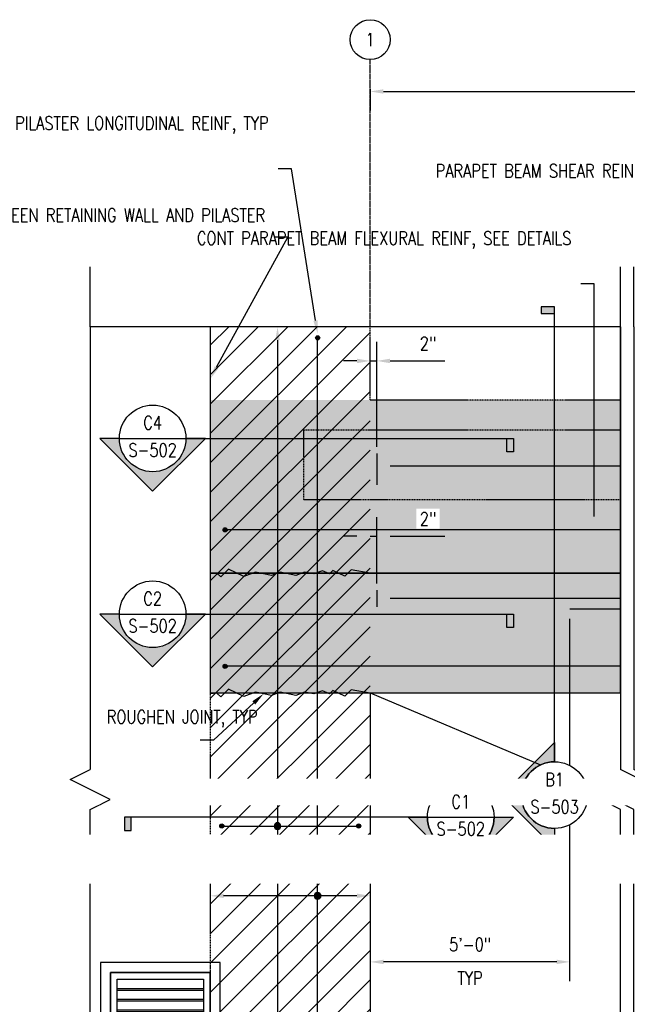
# Model space of a CAD drawing. Header units: inches. Extents: x -2417 to 3601, y -137 to 349.
# Tile 3 of 12: x 150 to 332, y 54 to 349. Entities that reach past the tile are written whole.
import ezdxf
from ezdxf import colors
from ezdxf.entities.mleader import LeaderData, LeaderLine
from ezdxf.enums import TextEntityAlignment as Align
from ezdxf.math import Vec2, Vec3

# ---------------------------------------------------------------- set-up
doc = ezdxf.new("R2010")
doc.units = ezdxf.units.IN
doc.header["$MEASUREMENT"] = 0
for name, pattern in [('CENTER2', [1.125, 0.75, -0.125, 0.125, -0.125]), ('Dash', [0.25, 0.125, -0.125]), ('DASHED2', [0.375, 0.25, -0.125])]:
    doc.linetypes.add(name, pattern=pattern)
for name, color, linetype in [('A-DETL', 3, 'Continuous'), ('A-DETL-THIN', 1, 'Continuous'), ('A-FLOR-HDLN', 1, 'Dash'), ('A-WALL', 3, 'Continuous'), ('G-ANNO-SYMB', 2, 'Continuous'), ('M-EQPM', 2, 'Continuous'), ('S-ANNO-DIMS', 1, 'Continuous'), ('S-ANNO-NOTE', 2, 'Continuous'), ('S-BEAM', 3, 'Continuous'), ('S-COLS', 3, 'Continuous'), ('S-DETL-CNTR', 1, 'CENTER2'), ('S-GRID', 1, 'CENTER2'), ('S-GRID-IDEN', 1, 'Continuous'), ('S-REIN-RBAR', 4, 'Continuous')]:
    doc.layers.add(name, color=color, linetype=linetype)
doc.layers.add('S-BEAM-HTCH-HEDR', color=253, linetype='Continuous', transparency=0.5)
doc.layers.add('S-BEAM-HTCH-PRPT', color=252, linetype='Continuous', transparency=0.7)
doc.styles.add('Annotative', font='romans.shx', dxfattribs={"width": 0.8, "height": 0.125})
doc.styles.add('Arial', font='romans.shx', dxfattribs={"width": 0.8})
doc.dimstyles.new('Annotative', dxfattribs={"dimscale": 0, "dimtxt": 0.125, "dimasz": 0.125, "dimexe": 0.18, "dimexo": 0.0625, "dimgap": 0.09, "dimtad": 1, "dimdec": 3, "dimzin": 3, "dimdsep": 46, "dimlunit": 4, "dimtxsty": 'Annotative', "dimcen": 0.09, "dimclrt": 2, "dimazin": 2, "dimtfac": 1, "dimtdec": 3, "dimtmove": 0, "dimatfit": 0, "dimfxl": 1, "dimtfill": 1, "dimfrac": 2, "dimtolj": 1, "dimtzin": 0, "dimarcsym": 0})

# ---------------------------------------------------------------- blocks, each defined once
blk = doc.blocks.new('*U15')
for p, q in [((0.5, 1), (-0.5, -1)), ((1, 0), (0.5, 1)), ((-23.167, 0), (-26.167, 0)), ((-23.167, 0), (-1, 0)), ((-0.5, -1), (-1, 0)), ((23.167, 0), (1, 0)), ((23.167, 0), (26.167, 0))]:
    blk.add_line(p, q)
blk = doc.blocks.new('*U14')
for p, q in [((0.5, 1), (-0.5, -1)), ((1, 0), (0.5, 1)), ((-23.167, 0), (-26.167, 0)), ((-23.167, 0), (-1, 0)), ((-0.5, -1), (-1, 0)), ((23.167, 0), (1, 0)), ((23.167, 0), (26.167, 0))]:
    blk.add_line(p, q)
blk = doc.blocks.new('USM_Louver - USM_Louver-1291320-HEADWALL REINFORCEMENT TO BLAST PILASTER ELEVATION')
at = {"layer": 'M-EQPM', "lineweight": -3}
for p, q in [((168.08, 51), (168.08, 15)), ((204.08, 51), (168.08, 51)), ((204.08, 15), (204.08, 51)), ((201.08, 48), (171.08, 48)), ((171.08, 48), (171.08, 18)), ((171.08, 48), (201.08, 48)), ((171.08, 18), (171.08, 48)), ((201.08, 18), (201.08, 48)), ((201.08, 48), (201.08, 18)), ((173.08, 46), (199.08, 46)), ((173.08, 20), (173.08, 46)), ((199.08, 46), (199.08, 20)), ((173.08, 42.75), (173.08, 43.25)), ((173.08, 43.25), (199.08, 43.25)), ((173.08, 42.75), (199.08, 42.75)), ((199.08, 43.25), (199.08, 42.75)), ((173.08, 39.5), (173.08, 40)), ((173.08, 40), (199.08, 40)), ((173.08, 39.5), (199.08, 39.5)), ((199.08, 40), (199.08, 39.5)), ((173.08, 36.25), (173.08, 36.75)), ((173.08, 36.75), (199.08, 36.75)), ((173.08, 36.25), (199.08, 36.25)), ((199.08, 36.75), (199.08, 36.25)), ((173.08, 33), (173.08, 33.5)), ((173.08, 33.5), (199.08, 33.5)), ((173.08, 33), (199.08, 33)), ((199.08, 33.5), (199.08, 33)), ((173.08, 29.75), (173.08, 30.25)), ((173.08, 30.25), (199.08, 30.25)), ((173.08, 29.75), (199.08, 29.75)), ((199.08, 30.25), (199.08, 29.75)), ((173.08, 26.5), (173.08, 27)), ((173.08, 27), (199.08, 27)), ((199.08, 27), (199.08, 26.5)), ((173.08, 26.5), (199.08, 26.5)), ((173.08, 23.25), (173.08, 23.75)), ((173.08, 23.75), (199.08, 23.75)), ((199.08, 23.75), (199.08, 23.25)), ((173.08, 23.25), (199.08, 23.25)), ((171.08, 18), (201.08, 18)), ((201.08, 18), (171.08, 18)), ((173.08, 20), (173.08, 20.5)), ((199.08, 20.5), (173.08, 20.5)), ((173.08, 20), (199.08, 20)), ((199.08, 20), (173.08, 20)), ((199.08, 20.5), (199.08, 20)), ((168.08, 15), (204.08, 15))]:
    blk.add_line(p, q, dxfattribs=at)
blk = doc.blocks.new('032100_ReinforcementBar-Section - _ 10-702371-HEADWALL REINFORCEMENT TO BLAST PILASTER ELEVATION')
h = blk.add_hatch(color=256)
h.dxf.hatch_style = 1
h.paths.add_polyline_path([(204.91, 142, 1), (206.16, 142, 1)])
blk.add_circle((205.53, 142), 0.625)
blk = doc.blocks.new('032100_ReinforcementBar-Section - _ 10-1678638-HEADWALL REINFORCEMENT TO BLAST PILASTER ELEVATION')
h = blk.add_hatch(color=256)
h.dxf.hatch_style = 1
h.paths.add_polyline_path([(644.25, 92, 1), (643, 92, 1)])
blk.add_circle((643.62, 92), 0.625)
blk = doc.blocks.new('Grid - Circle 3_8_-570341-HEADWALL REINFORCEMENT TO BLAST PILASTER ELEVATION')
at = {"layer": 'S-GRID-IDEN'}
blk.add_circle((604.08, 328.25), 6, dxfattribs=at)
blk = doc.blocks.new('*U24')
at = {"lineweight": -3}
blk.add_hatch(color=256, dxfattribs=at).paths.add_polyline_path([(-3.0939, 0), (-3.1564, 0), (-3.1564, -0.125), (-3.0939, -0.125)])
h = blk.add_hatch(color=256, dxfattribs=at)
edge = h.paths.add_edge_path()
edge.add_line((0.3125, 0), (0.4947, 0))
edge.add_line((0.4947, 0), (0, -0.4947))
edge.add_line((0, -0.4947), (-0.4947, 0))
edge.add_line((-0.4947, 0), (-0.3125, 0))
edge.add_arc((0, 0), 0.3125, 180, 360)
at = {"linetype": 'Continuous', "lineweight": -3}
blk.add_line((-0.3125, 0), (-3.1564, 0), dxfattribs=at)
at = {"lineweight": -3}
for p, q in [((-0.4947, 0), (0, -0.4947)), ((-0.3125, 0), (0.3125, 0)), ((0, -0.4947), (0.4947, 0))]:
    blk.add_line(p, q, dxfattribs=at)
at = {"lineweight": -3, "flags": 128}
blk.add_lwpolyline([(-3.0939, 0), (-3.1564, 0), (-3.1564, -0.125), (-3.0939, -0.125), (-3.0939, 0)], close=True, dxfattribs=at)
blk.add_lwpolyline([(0.3125, 0), (0.4947, 0), (0, -0.4947), (-0.4947, 0), (-0.3125, 0, 1), (0.3125, 0)], format="xyb", close=True, dxfattribs=at)
blk.add_lwpolyline([(0.3125, -0.0156), (0.3125, -0.0156)], dxfattribs=at)
blk.add_lwpolyline([(0.3125, -0.0156), (0.3125, -0.0156)], dxfattribs=at)
at = {"lineweight": -3}
blk.add_circle((0, 0), 0.3125, dxfattribs=at)
at = {"linetype": 'Continuous', "lineweight": -3, "style": 'Arial'}
blk.add_attdef('X#', text='', height=0.0938, dxfattribs=at).set_placement((0, 0.0469), align=Align.BOTTOM_CENTER)
blk.add_attdef('X-###', text='', height=0.0938, dxfattribs=at).set_placement((0, -0.0469), align=Align.TOP_CENTER)
blk = doc.blocks.new('*U25')
at = {"lineweight": -3}
blk.add_hatch(color=256, dxfattribs=at).paths.add_polyline_path([(0, 4.5209), (0, 4.5834), (-0.125, 4.5834), (-0.125, 4.5209)])
h = blk.add_hatch(color=256, dxfattribs=at)
edge = h.paths.add_edge_path()
edge.add_line((0, -0.3125), (0, -0.4947))
edge.add_line((0, -0.4947), (-0.4947, 0))
edge.add_line((-0.4947, 0), (0, 0.4947))
edge.add_line((0, 0.4947), (0, 0.3125))
edge.add_arc((0, 0), 0.3125, 90, 270)
at = {"linetype": 'Continuous', "lineweight": -3}
blk.add_line((0, 0.3125), (0, 4.5834), dxfattribs=at)
at = {"lineweight": -3}
for p, q in [((0, 0.4947), (-0.4947, 0)), ((-0.4947, 0), (0, -0.4947)), ((-0.3125, 0), (0.3125, 0))]:
    blk.add_line(p, q, dxfattribs=at)
at = {"lineweight": -3, "flags": 128}
blk.add_lwpolyline([(0, 4.5209), (0, 4.5834), (-0.125, 4.5834), (-0.125, 4.5209), (0, 4.5209)], close=True, dxfattribs=at)
blk.add_lwpolyline([(0, -0.3125), (0, -0.4947), (-0.4947, 0), (0, 0.4947), (0, 0.3125, 1), (0, -0.3125)], format="xyb", close=True, dxfattribs=at)
blk.add_lwpolyline([(-0.0156, -0.3125), (-0.0156, -0.3125)], dxfattribs=at)
blk.add_lwpolyline([(-0.0156, -0.3125), (-0.0156, -0.3125)], dxfattribs=at)
at = {"lineweight": -3}
blk.add_circle((0, 0), 0.3125, dxfattribs=at)
at = {"linetype": 'Continuous', "lineweight": -3, "style": 'Arial'}
blk.add_attdef('X#', text='', height=0.0938, dxfattribs=at).set_placement((0, 0.0469), align=Align.BOTTOM_CENTER)
blk.add_attdef('X-###', text='', height=0.0938, dxfattribs=at).set_placement((0, -0.0469), align=Align.TOP_CENTER)
blk = doc.blocks.new('HDR-Si_Dot-Symbol - Dot-HDR-1676570-HEADWALL REINFORCEMENT TO BLAST PILASTER ELEVATION')
h = blk.add_hatch(color=256)
edge = h.paths.add_edge_path()
edge.add_arc((734.56, 159.41), 1, 180, 360)
edge.add_arc((734.56, 159.41), 1, 0, 180)
for start, end in [(0, 180), (180, 0)]:
    blk.add_arc((734.56, 159.41), 1, start, end)
blk = doc.blocks.new('*D53')
at = {"layer": 'Defpoints', "color": 0, "transparency": 16777216}
for p in [(229.97, 257.18), (227.01, 15.18), (229.97, 15.18)]:
    blk.add_point(p, dxfattribs=at)
at = {"layer": 'S-REIN-RBAR', "color": 0, "lineweight": -2, "transparency": 16777216}
blk.add_line((227.01, 253.18), (227.01, 19.18), dxfattribs=at)
at = {"layer": 'S-REIN-RBAR', "color": 0, "transparency": 16777216}
for points in [[(226.34, 253.18), (227.68, 253.18), (227.01, 257.18)], [(226.34, 19.18), (227.68, 19.18), (227.01, 15.18)]]:
    blk.add_solid(points, dxfattribs=at)
blk = doc.blocks.new('*D54')
at = {"layer": 'Defpoints', "color": 0, "transparency": 16777216}
for p in [(206.83, 86.22), (206.83, 83.28), (254.83, 83.28)]:
    blk.add_point(p, dxfattribs=at)
at = {"layer": 'S-REIN-RBAR', "color": 0, "lineweight": -2, "transparency": 16777216}
blk.add_line((250.83, 86.22), (210.83, 86.22), dxfattribs=at)
at = {"layer": 'S-REIN-RBAR', "color": 0, "transparency": 16777216}
for points in [[(210.83, 86.89), (210.83, 85.56), (206.83, 86.22)], [(250.83, 86.89), (250.83, 85.56), (254.83, 86.22)]]:
    blk.add_solid(points, dxfattribs=at)
blk = doc.blocks.new('*D55')
at = {"layer": 'Defpoints', "color": 0, "transparency": 16777216}
for p in [(254.83, 246.91), (254.83, 219.07), (256.83, 219.07)]:
    blk.add_point(p, dxfattribs=at)
at = {"layer": 'S-ANNO-DIMS', "color": 0, "lineweight": -2, "transparency": 16777216}
for p, q in [((256.83, 221.07), (256.83, 252.67)), ((250.83, 246.91), (246.83, 246.91)), ((254.83, 246.91), (256.83, 246.91)), ((260.83, 246.91), (277.29, 246.91))]:
    blk.add_line(p, q, dxfattribs=at)
at = {"layer": 'S-ANNO-DIMS', "color": 0, "transparency": 16777216}
for points in [[(250.83, 247.58), (250.83, 246.24), (254.83, 246.91)], [(260.83, 247.58), (260.83, 246.24), (256.83, 246.91)]]:
    blk.add_solid(points, dxfattribs=at)
at = {"layer": 'S-ANNO-DIMS', "color": 2, "transparency": 16777216, "insert": (272.2, 252.17), "char_height": 4, "attachment_point": 5, "style": 'Annotative', "bg_fill": 3, "box_fill_scale": 1.25, "bg_fill_color": 256, "bg_fill_true_color": 13158600, "bg_fill_transparency": 0}
blk.add_mtext('\\A1;2"', dxfattribs=at)
blk = doc.blocks.new('*D56')
at = {"layer": 'Defpoints', "color": 0, "transparency": 16777216}
for p in [(254.83, 194.23), (254.83, 178.08), (256.83, 178.08)]:
    blk.add_point(p, dxfattribs=at)
at = {"layer": 'S-ANNO-DIMS', "color": 0, "lineweight": -2, "transparency": 16777216}
for p, q in [((256.83, 180.08), (256.83, 199.99)), ((250.83, 194.23), (246.83, 194.23)), ((254.83, 194.23), (256.83, 194.23)), ((260.83, 194.23), (277.29, 194.23))]:
    blk.add_line(p, q, dxfattribs=at)
at = {"layer": 'S-ANNO-DIMS', "color": 0, "transparency": 16777216}
for points in [[(250.83, 194.9), (250.83, 193.56), (254.83, 194.23)], [(260.83, 194.9), (260.83, 193.56), (256.83, 194.23)]]:
    blk.add_solid(points, dxfattribs=at)
at = {"layer": 'S-ANNO-DIMS', "color": 2, "transparency": 16777216, "insert": (272.2, 199.49), "char_height": 4, "attachment_point": 5, "style": 'Annotative', "bg_fill": 3, "box_fill_scale": 1.25, "bg_fill_color": 256, "bg_fill_true_color": 13158600, "bg_fill_transparency": 0}
blk.add_mtext('\\A1;2"', dxfattribs=at)
blk = doc.blocks.new('*U19')
for p, q in [((0.5, 1), (-0.5, -1)), ((1, 0), (0.5, 1)), ((-23.167, 0), (-26.167, 0)), ((-23.167, 0), (-1, 0)), ((-0.5, -1), (-1, 0)), ((23.167, 0), (1, 0)), ((23.167, 0), (26.167, 0))]:
    blk.add_line(p, q)
blk = doc.blocks.new('*D42')
at = {"layer": 'Defpoints', "color": 0, "transparency": 16777216}
for p in [(314.83, 172.38), (254.83, 170.81), (254.83, 66.37)]:
    blk.add_point(p, dxfattribs=at)
at = {"layer": 'S-ANNO-DIMS', "color": 0, "lineweight": -2, "transparency": 16777216}
blk.add_line((310.83, 66.37), (258.83, 66.37), dxfattribs=at)
at = {"layer": 'S-ANNO-DIMS', "color": 0, "transparency": 16777216}
for points in [[(258.83, 67.04), (258.83, 65.7), (254.83, 66.37)], [(310.83, 67.04), (310.83, 65.7), (314.83, 66.37)]]:
    blk.add_solid(points, dxfattribs=at)
at = {"layer": 'S-ANNO-DIMS', "color": 2, "transparency": 16777216, "char_height": 4, "attachment_point": 5, "style": 'Annotative', "bg_fill": 3, "box_fill_scale": 1.25, "bg_fill_color": 256, "bg_fill_true_color": 13158600, "bg_fill_transparency": 0}
for s, insert in [('\\A1;5\'-0"', (284.83, 71.63)), ('\\A1;TYP', (284.83, 61.49))]:
    blk.add_mtext(s, dxfattribs=dict(at, insert=insert))
blk = doc.blocks.new('*U20')
at = {"lineweight": -3}
h = blk.add_hatch(color=256, dxfattribs=at)
edge = h.paths.add_edge_path()
edge.add_line((-0.3125, 0), (-0.4947, 0))
edge.add_line((-0.4947, 0), (0, -0.4947))
edge.add_line((0, -0.4947), (0.4947, 0))
edge.add_line((0.4947, 0), (0.3125, 0))
edge.add_arc((0, 0), 0.3125, 180, 360, ccw=False)
blk.add_hatch(color=256, dxfattribs=at).paths.add_polyline_path([(3.3233, 0), (3.3858, 0), (3.3858, -0.125), (3.3233, -0.125)])
for p, q in [((-0.3125, 0), (0.3125, 0)), ((0.4947, 0), (0, -0.4947)), ((0, -0.4947), (-0.4947, 0))]:
    blk.add_line(p, q, dxfattribs=at)
at = {"linetype": 'Continuous', "lineweight": -3}
blk.add_line((0.3125, 0), (3.3858, 0), dxfattribs=at)
at = {"lineweight": -3, "flags": 128}
blk.add_lwpolyline([(-0.3125, 0), (-0.4947, 0), (0, -0.4947), (0.4947, 0), (0.3125, 0, -1), (-0.3125, 0)], format="xyb", close=True, dxfattribs=at)
blk.add_lwpolyline([(3.3233, 0), (3.3858, 0), (3.3858, -0.125), (3.3233, -0.125), (3.3233, 0)], close=True, dxfattribs=at)
blk.add_lwpolyline([(-0.3125, -0.0156), (-0.3125, -0.0156)], dxfattribs=at)
blk.add_lwpolyline([(-0.3125, -0.0156), (-0.3125, -0.0156)], dxfattribs=at)
at = {"lineweight": -3}
blk.add_circle((0, 0), 0.3125, dxfattribs=at)
at = {"linetype": 'Continuous', "lineweight": -3, "style": 'Arial'}
blk.add_attdef('X#', text='', height=0.0938, dxfattribs=at).set_placement((0, 0.0469), align=Align.BOTTOM_CENTER)
blk.add_attdef('X-###', text='', height=0.0938, dxfattribs=at).set_placement((0, -0.0469), align=Align.TOP_CENTER)
blk = doc.blocks.new('*U21')
at = {"lineweight": -3}
h = blk.add_hatch(color=256, dxfattribs=at)
edge = h.paths.add_edge_path()
edge.add_line((-0.3125, 0), (-0.4947, 0))
edge.add_line((-0.4947, 0), (0, -0.4947))
edge.add_line((0, -0.4947), (0.4947, 0))
edge.add_line((0.4947, 0), (0.3125, 0))
edge.add_arc((0, 0), 0.3125, 180, 360, ccw=False)
blk.add_hatch(color=256, dxfattribs=at).paths.add_polyline_path([(3.3233, 0), (3.3858, 0), (3.3858, -0.125), (3.3233, -0.125)])
for p, q in [((-0.3125, 0), (0.3125, 0)), ((0.4947, 0), (0, -0.4947)), ((0, -0.4947), (-0.4947, 0))]:
    blk.add_line(p, q, dxfattribs=at)
at = {"linetype": 'Continuous', "lineweight": -3}
blk.add_line((0.3125, 0), (3.3858, 0), dxfattribs=at)
at = {"lineweight": -3, "flags": 128}
blk.add_lwpolyline([(-0.3125, 0), (-0.4947, 0), (0, -0.4947), (0.4947, 0), (0.3125, 0, -1), (-0.3125, 0)], format="xyb", close=True, dxfattribs=at)
blk.add_lwpolyline([(3.3233, 0), (3.3858, 0), (3.3858, -0.125), (3.3233, -0.125), (3.3233, 0)], close=True, dxfattribs=at)
blk.add_lwpolyline([(-0.3125, -0.0156), (-0.3125, -0.0156)], dxfattribs=at)
blk.add_lwpolyline([(-0.3125, -0.0156), (-0.3125, -0.0156)], dxfattribs=at)
at = {"lineweight": -3}
blk.add_circle((0, 0), 0.3125, dxfattribs=at)
at = {"linetype": 'Continuous', "lineweight": -3, "style": 'Arial'}
blk.add_attdef('X#', text='', height=0.0938, dxfattribs=at).set_placement((0, 0.0469), align=Align.BOTTOM_CENTER)
blk.add_attdef('X-###', text='', height=0.0938, dxfattribs=at).set_placement((0, -0.0469), align=Align.TOP_CENTER)

msp = doc.modelspace()

# ---------------------------------------------------------------- hatches: boundary and pattern name
at = {"layer": 'S-BEAM-HTCH-HEDR', "transparency": 33554623}
h = msp.add_hatch(color=256, dxfattribs=at)
h.dxf.hatch_style = 1
h.paths.add_polyline_path([(330.0305, 183.1779), (206.8256, 183.1779), (206.8256, 147.1779), (330.0305, 147.1779)])
at = {"layer": 'S-BEAM-HTCH-PRPT', "transparency": 33554559}
h = msp.add_hatch(color=256, dxfattribs=at)
h.dxf.hatch_style = 1
h.paths.add_polyline_path([(330.0305, 235.1779), (206.8256, 235.1779), (206.8256, 183.1779), (330.0305, 183.1779)])
at = {"layer": 'S-DETL-CNTR', "linetype": 'Continuous'}
h = msp.add_hatch(dxfattribs=at)
h.set_pattern_fill('ANSI31', color=256, scale=50)
h.set_pattern_definition([(45, (5.748, 15.178), (-4.41942, 4.41942), [])])
h.paths.add_polyline_path([(254.8256, 15.1779), (206.8256, 15.1779), (206.8256, 257.1779), (254.8256, 257.1779)])

# ---------------------------------------------------------------- linework, layer by layer
at = {"layer": 'A-DETL', "lineweight": -3}
for p, q in [((212.2801, 184.3088), (209.9821, 182.0107)), ((216.9186, 182.1459), (212.2801, 184.3088)), ((220.4425, 183.4284), (216.9186, 182.1459)), ((225.193, 182.4879), (220.4425, 183.4284)), ((227.7772, 183.4284), (225.193, 182.4879)), ((232.5278, 182.4879), (227.7772, 183.4284)), ((235.1119, 183.4284), (232.5278, 182.4879)), ((237.9476, 182.9284), (235.1119, 183.4284)), ((240.5601, 183.8793), (237.9476, 182.9284)), ((242.5993, 182.9284), (240.5601, 183.8793)), ((243.5932, 183.9223), (242.5993, 182.9284)), ((247.2184, 182.2318), (243.5932, 183.9223)), ((249.163, 184.1764), (247.2184, 182.2318)), ((254.8256, 183.1779), (249.163, 184.1764)), ((208.8256, 183.1672), (206.8256, 182.9284)), ((209.9821, 182.0107), (208.8256, 183.1672)), ((330.0305, 183.1779), (254.8256, 183.1779)), ((256.8256, 178.0823), (256.8256, 173.0823)), ((212.2801, 148.2679), (209.9821, 145.9698)), ((216.9186, 146.1049), (212.2801, 148.2679)), ((249.163, 148.1354), (247.2184, 146.1909)), ((254.8256, 147.137), (249.163, 148.1354)), ((208.8256, 147.1262), (206.8256, 146.8875)), ((209.9821, 145.9698), (208.8256, 147.1262)), ((220.4425, 147.3875), (216.9186, 146.1049)), ((225.193, 146.4469), (220.4425, 147.3875)), ((227.7772, 147.3875), (225.193, 146.4469)), ((232.5278, 146.4469), (227.7772, 147.3875)), ((235.1119, 147.3875), (232.5278, 146.4469)), ((237.9476, 146.8875), (235.1119, 147.3875)), ((240.5601, 147.8384), (237.9476, 146.8875)), ((242.5993, 146.8875), (240.5601, 147.8384)), ((243.5932, 147.8814), (242.5993, 146.8875)), ((247.2184, 146.1909), (243.5932, 147.8814)), ((254.8256, 147.1779), (305.9687, 125.5405))]:
    msp.add_line(p, q, dxfattribs=at)
at = {"layer": 'A-DETL-THIN', "lineweight": -3}
msp.add_line((319.6606, 119.7477), (326.9782, 116.6518), dxfattribs=at)
at = {"layer": 'A-FLOR-HDLN', "lineweight": -3}
for p, q in [((234.8256, 226.1779), (330.0305, 226.1779)), ((234.8256, 226.1779), (234.8256, 205.1603)), ((254.8237, 205.1603), (234.8256, 205.1603)), ((330.0305, 205.1603), (254.8276, 205.1603))]:
    msp.add_line(p, q, dxfattribs=at)
at = {"layer": 'A-WALL', "lineweight": -3}
for p, q in [((206.8256, 257.1779), (170.7926, 257.1779)), ((330.0305, 257.1779), (254.8256, 257.1779))]:
    msp.add_line(p, q, dxfattribs=at)
at = {"layer": 'A-WALL', "linetype": 'DASHED2', "lineweight": -3}
msp.add_line((206.8256, 66.1759), (206.8256, 63.1779), dxfattribs=at)
at = {"layer": 'Defpoints', "color": 253}
msp.add_lwpolyline([(330.0305, 257.1779), (206.8256, 257.1779), (206.8256, 183.1779), (330.0305, 183.1779)], close=True, dxfattribs=at)
at = {"layer": 'Defpoints', "color": 252}
msp.add_lwpolyline([(330.0305, 183.1779), (206.8256, 183.1779), (206.8256, 147.1779), (330.0305, 147.1779)], close=True, dxfattribs=at)
at = {"layer": 'S-ANNO-DIMS', "lineweight": -3}
for p, q in [((254.8256, 328.6887), (254.8256, 322.1003)), ((258.8256, 327.8603), (346.5461, 327.8603))]:
    msp.add_line(p, q, dxfattribs=at)
at = {"layer": 'S-ANNO-DIMS'}
msp.add_solid([(258.8256, 328.5269), (258.8256, 327.1936), (254.8256, 327.8603)], dxfattribs=at)
at = {"layer": 'S-BEAM', "linetype": 'Dash', "lineweight": -3}
for p, q in [((206.8256, 257.1779), (206.8256, 66.1799)), ((254.8256, 235.1779), (254.8256, 257.1779)), ((254.8256, 235.1779), (330.0305, 235.1779))]:
    msp.add_line(p, q, dxfattribs=at)
at = {"layer": 'S-BEAM', "lineweight": -3}
for p, q in [((254.8256, 183.1779), (330.0305, 183.1779)), ((254.8256, 147.1779), (330.0305, 147.1779))]:
    msp.add_line(p, q, dxfattribs=at)
at = {"layer": 'S-COLS', "lineweight": -3}
for p, q in [((254.8256, 257.1779), (206.8256, 257.1779)), ((254.8256, 147.1779), (254.8256, 15.1779))]:
    msp.add_line(p, q, dxfattribs=at)
at = {"layer": 'S-GRID', "lineweight": -3}
msp.add_line((254.8256, 257.1779), (254.8256, 337.4279), dxfattribs=at)
at = {"layer": 'S-REIN-RBAR', "lineweight": -3}
for p, q in [((239.0418, -10.929), (239.0418, 253.8523)), ((256.8256, 219.0656), (256.8256, 214.0656)), ((256.8256, 216.2397), (256.8256, 209.6526)), ((260.8256, 215.4126), (330.0305, 215.4126)), ((210.9051, 107.1779), (250.7461, 107.1779))]:
    msp.add_line(p, q, dxfattribs=at)
at = {"layer": 'S-REIN-RBAR'}
msp.add_line((330.0305, 175.5823), (260.8256, 175.5823), dxfattribs=at)
for points in [[(260.8256, 216.0793), (260.8256, 214.746), (256.8256, 215.4126)], [(260.8256, 176.2489), (260.8256, 174.9156), (256.8256, 175.5823)]]:
    msp.add_solid(points, dxfattribs=at)

# ---------------------------------------------------------------- block references
at = {"layer": 'A-DETL-THIN', "xscale": -6, "yscale": 6, "zscale": 6, "rotation": 90}
for name, p in [('*U15', (330.0305, 118.1779)), ('*U14', (334.0305, 118.1779))]:
    msp.add_blockref(name, p, dxfattribs=at)
at = {"layer": 'G-ANNO-SYMB', "lineweight": -3}
ref = msp.add_blockref('*U25', (310.2083, 116.4837), dxfattribs=dict(at, xscale=32, yscale=32, zscale=32))
ref.add_attrib('X-###', 'S-503', dxfattribs={"layer": '0', "color": 1, "linetype": 'Continuous', "lineweight": -2, "height": 4, "style": 'Arial', "width": 0.8}).set_placement((310.2083, 114.9837), align=Align.TOP_CENTER)
ref.add_attrib('X#', 'B1', dxfattribs={"layer": '0', "color": 1, "linetype": 'Continuous', "lineweight": -2, "height": 4, "style": 'Arial', "width": 0.8}).set_placement((310.2083, 117.9837), align=Align.BOTTOM_CENTER)
ref = msp.add_blockref('*U24', (282.0262, 109.8044), dxfattribs=dict(at, xscale=32, yscale=32, zscale=32))
ref.add_attrib('X-###', 'S-502', dxfattribs={"layer": '0', "color": 1, "linetype": 'Continuous', "lineweight": -2, "height": 4, "style": 'Arial', "width": 0.8}).set_placement((282.0262, 108.3044), align=Align.TOP_CENTER)
ref.add_attrib('X#', 'C1', dxfattribs={"layer": '0', "color": 1, "linetype": 'Continuous', "lineweight": -2, "height": 4, "style": 'Arial', "width": 0.8}).set_placement((282.0262, 111.3044), align=Align.BOTTOM_CENTER)
at = {"layer": 'M-EQPM', "lineweight": -3}
msp.add_blockref('USM_Louver - USM_Louver-1291320-HEADWALL REINFORCEMENT TO BLAST PILASTER ELEVATION', (5.7482, 15.1779), dxfattribs=at)
at = {"layer": 'S-GRID-IDEN', "lineweight": -3}
msp.add_blockref('Grid - Circle 3_8_-570341-HEADWALL REINFORCEMENT TO BLAST PILASTER ELEVATION', (-349.2518, 15.1779), dxfattribs=at)
at = {"layer": 'S-REIN-RBAR', "lineweight": -3}
for name, p in [('032100_ReinforcementBar-Section - _ 10-702371-HEADWALL REINFORCEMENT TO BLAST PILASTER ELEVATION', (33.5098, 111.8523)), ('032100_ReinforcementBar-Section - _ 10-702371-HEADWALL REINFORCEMENT TO BLAST PILASTER ELEVATION', (5.7482, 54.1642)), ('032100_ReinforcementBar-Section - _ 10-702371-HEADWALL REINFORCEMENT TO BLAST PILASTER ELEVATION', (5.7482, 13.1779)), ('032100_ReinforcementBar-Section - _ 10-702371-HEADWALL REINFORCEMENT TO BLAST PILASTER ELEVATION', (4.7482, -34.8221)), ('HDR-Si_Dot-Symbol - Dot-HDR-1676570-HEADWALL REINFORCEMENT TO BLAST PILASTER ELEVATION', (-507.5453, -52.2302)), ('032100_ReinforcementBar-Section - _ 10-1678638-HEADWALL REINFORCEMENT TO BLAST PILASTER ELEVATION', (-392.2518, 15.1779)), ('HDR-Si_Dot-Symbol - Dot-HDR-1676570-HEADWALL REINFORCEMENT TO BLAST PILASTER ELEVATION', (-495.5145, -73.1849))]:
    msp.add_blockref(name, p, dxfattribs=at)

# ---------------------------------------------------------------- texts
at = {"layer": 'S-GRID-IDEN', "lineweight": -3, "insert": (254.8256, 343.4279), "char_height": 4, "width": 4, "attachment_point": 5, "style": 'Annotative'}
msp.add_mtext('1', dxfattribs=at)

# ---------------------------------------------------------------- dimensions: what is measured, and where the dimension line sits
at = {"layer": 'S-REIN-RBAR', "lineweight": -3}
dim = msp.add_linear_dim(base=(227.011, 15.1779), p1=(229.9731, 257.1779), p2=(229.9731, 15.1779), angle=90, text=' ', dimstyle='Annotative', override={"dimpost": '\\X', "dimse1": 1, "dimse2": 1, "dimtfill": 0}, dxfattribs=at)
dim.commit()
dim.dimension.update_dxf_attribs({"geometry": '*D53', "text_midpoint": (227.011, 107.1813), "dimtype": 160, "text_rotation": 90})
dim = msp.add_linear_dim(base=(206.8312, 86.2232), p1=(254.8256, 83.2826), p2=(206.8312, 83.2826), text=' ', dimstyle='Annotative', override={"dimpost": '\\X', "dimse1": 1, "dimse2": 1, "dimtfill": 0}, dxfattribs=at)
dim.commit()
dim.dimension.update_dxf_attribs({"geometry": '*D54', "text_midpoint": (239.1292, 86.2232), "dimtype": 160})

# ---------------------------------------------------------------- leaders
at = {"layer": 'S-ANNO-NOTE', "lineweight": -3}
ml = msp.add_multileader_mtext('Standard', dxfattribs=at)
ml.set_content('ROUGHEN JOINT, TYP', color=256, style='Annotative')
ml.set_leader_properties(color=1, linetype='ByLayer', lineweight=-1)
ml.build(insert=Vec2(0, 0))
ml.multileader.update_dxf_attribs({"text_right_attachment_type": 3, "dogleg_length": 0.125, "scale": 32})
ctx = ml.context
ctx.base_point, ctx.scale, ctx.landing_gap_size, ctx.plane_origin = Vec3(172.8745, 139.6083), 32, 2.88, Vec3(252.1666, 153.8457)
ctx.right_attachment = 3
notes = []
notes.append((ctx, [(1, (1, 1, 0), (207.7773, 132.9417), (-1, 0), 4, [(0, [(222.8177, 146.9172)], 0, [])])]))
ctx.mtext.insert, ctx.mtext.width, ctx.mtext.flow_direction = Vec3(175.7545, 141.9893), 26.712114, 5
for ctx, leaders in notes:
    for number, flags, end, landing, length, lines in leaders:
        leader = LeaderData()
        leader.index, (leader.has_last_leader_line, leader.has_dogleg_vector, leader.attachment_direction) = number, flags
        leader.last_leader_point, leader.dogleg_vector, leader.dogleg_length = Vec3(end), Vec3(landing), length
        for number, points, colour, breaks in lines:
            line = LeaderLine()
            line.index, line.vertices, line.color, line.breaks = number, Vec3.list(points), colors.encode_raw_color(colour), breaks
            leader.lines.append(line)
        ctx.leaders.append(leader)

# ---------------------------------------------------------------- next in the draw order: dimensions: what is measured, and where the dimension line sits
at = {"layer": 'S-ANNO-DIMS'}
for base, p1, p2, picture, middle in [((254.8256, 246.9093), (256.8256, 219.0656), (254.8256, 219.0656), '*D55', (272.2008, 246.9093)), ((254.8256, 194.229), (256.8256, 178.0823), (254.8256, 178.0823), '*D56', (272.2008, 194.229))]:
    dim = msp.add_linear_dim(base=base, p1=p1, p2=p2, dimstyle='Annotative', override={"dimpost": '\\X', "dimse2": 1}, dxfattribs=at)
    dim.commit()
    dim.dimension.update_dxf_attribs({"geometry": picture, "text_midpoint": middle, "dimtype": 160})

# ---------------------------------------------------------------- next in the draw order: leaders
at = {"layer": 'S-ANNO-NOTE', "lineweight": -3}
ml = msp.add_multileader_mtext('Standard', dxfattribs=at)
ml.set_content('JOINT BETWEEN RETAINING WALL AND PILASTER', color=256, style='Annotative')
ml.set_leader_properties(color=1, linetype='ByLayer', lineweight=-1)
ml.build(insert=Vec2(0, 0))
ml.multileader.update_dxf_attribs({"text_right_attachment_type": 3, "dogleg_length": 0.125, "scale": 32})
ctx = ml.context
ctx.base_point, ctx.scale, ctx.landing_gap_size, ctx.plane_origin = Vec3(156.9991, 290.7452), 32, 2.88, Vec3(256.3086, 145.6436)
ctx.right_attachment, ctx.text_align_type = 3, 2
notes = []
notes.append((ctx, [(1, (1, 1, 0), (230.1495, 284.0785), (-1, 0), 4, [(0, [(206.7906, 241.4887)], 0, [])])]))
ctx.mtext.insert, ctx.mtext.width, ctx.mtext.alignment, ctx.mtext.flow_direction = Vec3(223.2695, 292.7452), 64.488331, 3, 5
ctx.mtext.has_bg_fill, ctx.mtext.bg_color, ctx.mtext.bg_scale_factor, ctx.mtext.bg_transparency, ctx.mtext.use_window_bg_color = 1, -1027028792, 1.5, 0, 1
ml = msp.add_multileader_mtext('Standard', dxfattribs=at)
ml.set_content('HEADER BEAM', color=256, style='Annotative')
ml.set_leader_properties(color=1, linetype='ByLayer', lineweight=-1)
ml.build(insert=Vec2(0, 0))
ml.multileader.update_dxf_attribs({"text_right_attachment_type": 3, "dogleg_length": 0.125, "scale": 32})
ctx = ml.context
ctx.base_point, ctx.scale, ctx.landing_gap_size, ctx.plane_origin = Vec3(676.4291, 117.4477), 32, 2.88, Vec3(666.9696, 100.0674)
ctx.right_attachment, ctx.text_align_type = 3, 2
notes.append((ctx, [(1, (1, 1, 0), (672.4291, 117.4477), (1, 0), 4, [(0, [(672.388, 147.1779)], 0, [])])]))
ctx.mtext.insert, ctx.mtext.width, ctx.mtext.alignment, ctx.mtext.flow_direction = Vec3(712.071, 119.4477), 34.69239, 3, 5
ctx.mtext.has_bg_fill, ctx.mtext.bg_color, ctx.mtext.bg_scale_factor, ctx.mtext.bg_transparency, ctx.mtext.use_window_bg_color = 1, -1027028792, 1.5, 0, 1
for ctx, leaders in notes:
    for number, flags, end, landing, length, lines in leaders:
        leader = LeaderData()
        leader.index, (leader.has_last_leader_line, leader.has_dogleg_vector, leader.attachment_direction) = number, flags
        leader.last_leader_point, leader.dogleg_vector, leader.dogleg_length = Vec3(end), Vec3(landing), length
        for number, points, colour, breaks in lines:
            line = LeaderLine()
            line.index, line.vertices, line.color, line.breaks = number, Vec3.list(points), colors.encode_raw_color(colour), breaks
            leader.lines.append(line)
        ctx.leaders.append(leader)

# ---------------------------------------------------------------- next in the draw order: linework, layer by layer
at = {"layer": 'S-REIN-RBAR'}
msp.add_lwpolyline([(330.0305, 196.1642), (211.9051, 196.1642)], dxfattribs=at)

# ---------------------------------------------------------------- next in the draw order: block references
at = {"layer": 'G-ANNO-SYMB', "lineweight": -3}
ref = msp.add_blockref('*U21', (189.5126, 223.6435), dxfattribs=dict(at, xscale=32, yscale=32, zscale=32))
ref.add_attrib('X-###', 'S-502', dxfattribs={"layer": '0', "color": 1, "linetype": 'Continuous', "lineweight": -2, "height": 4, "style": 'Arial', "width": 0.8}).set_placement((189.5126, 222.1435), align=Align.TOP_CENTER)
ref.add_attrib('X#', 'C4', dxfattribs={"layer": '0', "color": 1, "linetype": 'Continuous', "lineweight": -2, "height": 4, "style": 'Arial', "width": 0.8}).set_placement((189.5126, 225.1435), align=Align.BOTTOM_CENTER)

# ---------------------------------------------------------------- next in the draw order: dimensions: what is measured, and where the dimension line sits
at = {"layer": 'S-ANNO-DIMS'}
dim = msp.add_linear_dim(base=(254.8256, 66.3717), p1=(314.8256, 172.3755), p2=(254.8256, 170.8059), text='<>\\XTYP', dimstyle='Annotative', override={"dimpost": '\\X', "dimse1": 1, "dimse2": 1}, dxfattribs=at)
dim.commit()
dim.dimension.update_dxf_attribs({"geometry": '*D42', "text_midpoint": (284.8256, 66.3717)})

# ---------------------------------------------------------------- next in the draw order: leaders
at = {"layer": 'S-ANNO-NOTE'}
ml = msp.add_multileader_mtext('Standard', dxfattribs=at)
ml.set_content('PARAPET BEAM SHEAR REINF, SEE DETAILS', color=256, style='Annotative')
ml.set_leader_properties(color=1, linetype='ByLayer', lineweight=-1)
ml.build(insert=Vec2(0, 0))
ml.multileader.update_dxf_attribs({"text_right_attachment_type": 3, "dogleg_length": 0.125, "scale": 32})
ctx = ml.context
ctx.base_point, ctx.scale, ctx.landing_gap_size, ctx.plane_origin = Vec3(310.1453, 303.6497), 32, 2.88, Vec3(390.4326, 248.8689)
ctx.right_attachment, ctx.text_align_type = 3, 2
notes = []
notes.append((ctx, [(0, (1, 1, 0), (373.391, 296.983), (-1, 0), 4, [(0, [(386.9335, 232.9143)], 0, [])])]))
ctx.mtext.insert, ctx.mtext.width, ctx.mtext.alignment, ctx.mtext.flow_direction = Vec3(366.511, 306.0306), 53.91471, 3, 5
at = {"layer": 'S-ANNO-NOTE', "lineweight": -3}
ml = msp.add_multileader_mtext('Standard', dxfattribs=at)
ml.set_content('CONT PARAPET BEAM FLEXURAL REINF, SEE DETAILS', color=256, style='Annotative')
ml.set_leader_properties(color=1, linetype='ByLayer', lineweight=-1)
ml.build(insert=Vec2(0, 0))
ml.multileader.update_dxf_attribs({"text_right_attachment_type": 3, "dogleg_length": 0.125, "scale": 32})
ctx = ml.context
ctx.base_point, ctx.scale, ctx.landing_gap_size, ctx.plane_origin = Vec3(265.1307, 283.4051), 32, 2.88, Vec3(331.0372, 313.0159)
ctx.right_attachment, ctx.text_align_type = 3, 2
notes.append((ctx, [(1, (1, 1, 0), (322.1288, 270.0718), (-1, 0), 4, [(0, [(322.1288, 196.1642)], 0, [])])]))
ctx.mtext.insert, ctx.mtext.width, ctx.mtext.alignment, ctx.mtext.flow_direction = Vec3(315.2488, 285.7861), 47.553896, 3, 5
for ctx, leaders in notes:
    for number, flags, end, landing, length, lines in leaders:
        leader = LeaderData()
        leader.index, (leader.has_last_leader_line, leader.has_dogleg_vector, leader.attachment_direction) = number, flags
        leader.last_leader_point, leader.dogleg_vector, leader.dogleg_length = Vec3(end), Vec3(landing), length
        for number, points, colour, breaks in lines:
            line = LeaderLine()
            line.index, line.vertices, line.color, line.breaks = number, Vec3.list(points), colors.encode_raw_color(colour), breaks
            leader.lines.append(line)
        ctx.leaders.append(leader)

# ---------------------------------------------------------------- next in the draw order: linework, layer by layer
at = {"layer": 'S-ANNO-DIMS'}
msp.add_line((314.8256, 125.3539), (314.8256, 169.4476), dxfattribs=at)
at = {"layer": 'S-REIN-RBAR'}
for points in [[(330.0305, 172.3755), (314.8256, 172.3755)], [(330.0305, 155.1779), (211.9051, 155.1779)]]:
    msp.add_lwpolyline(points, dxfattribs=at)

# ---------------------------------------------------------------- next in the draw order: block references
at = {"layer": 'G-ANNO-SYMB', "lineweight": -3}
ref = msp.add_blockref('*U20', (189.5126, 170.8059), dxfattribs=dict(at, xscale=32, yscale=32, zscale=32))
ref.add_attrib('X-###', 'S-502', dxfattribs={"layer": '0', "color": 1, "linetype": 'Continuous', "lineweight": -2, "height": 4, "style": 'Arial', "width": 0.8}).set_placement((189.5126, 169.3059), align=Align.TOP_CENTER)
ref.add_attrib('X#', 'C2', dxfattribs={"layer": '0', "color": 1, "linetype": 'Continuous', "lineweight": -2, "height": 4, "style": 'Arial', "width": 0.8}).set_placement((189.5126, 172.3059), align=Align.BOTTOM_CENTER)

# ---------------------------------------------------------------- next in the draw order: leaders
at = {"layer": 'S-ANNO-NOTE', "lineweight": -3}
ml = msp.add_multileader_mtext('Standard', dxfattribs=at)
ml.set_content('90 DEGREE HOOK ON ALL PILASTER LONGITUDINAL REINF, TYP', color=256, style='Annotative')
ml.set_leader_properties(color=1, linetype='ByLayer', lineweight=-1)
ml.build(insert=Vec2(0, 0))
ml.multileader.update_dxf_attribs({"text_right_attachment_type": 3, "dogleg_length": 0.125, "scale": 32})
ctx = ml.context
ctx.base_point, ctx.scale, ctx.landing_gap_size, ctx.plane_origin = Vec3(156.9991, 317.9938), 32, 2.88, Vec3(256.3086, 166.2255)
ctx.right_attachment, ctx.text_align_type = 3, 2
notes = []
notes.append((ctx, [(1, (1, 1, 0), (231.2162, 304.6604), (-1, 0), 4, [(0, [(239.0418, 255.0867)], 0, [])])]))
ctx.mtext.insert, ctx.mtext.width, ctx.mtext.alignment, ctx.mtext.flow_direction = Vec3(224.3362, 320.3747), 72.322242, 3, 5
ctx.mtext.has_bg_fill, ctx.mtext.bg_color, ctx.mtext.bg_scale_factor, ctx.mtext.bg_transparency, ctx.mtext.use_window_bg_color = 1, -1027028792, 1.5, 0, 1
for ctx, leaders in notes:
    for number, flags, end, landing, length, lines in leaders:
        leader = LeaderData()
        leader.index, (leader.has_last_leader_line, leader.has_dogleg_vector, leader.attachment_direction) = number, flags
        leader.last_leader_point, leader.dogleg_vector, leader.dogleg_length = Vec3(end), Vec3(landing), length
        for number, points, colour, breaks in lines:
            line = LeaderLine()
            line.index, line.vertices, line.color, line.breaks = number, Vec3.list(points), colors.encode_raw_color(colour), breaks
            leader.lines.append(line)
        ctx.leaders.append(leader)

# ---------------------------------------------------------------- next in the draw order: block references
at = {"layer": 'A-DETL-THIN', "xscale": 6, "yscale": 6, "zscale": 6, "rotation": 270}
msp.add_blockref('*U19', (170.7926, 118.1779), dxfattribs=at)

# ---------------------------------------------------------------- next in the draw order: leaders
at = {"layer": 'S-ANNO-NOTE', "lineweight": -3}
ml = msp.add_multileader_mtext('Standard', dxfattribs=at)
ml.set_content('PILASTER TIES,\\PSEE DETAILS, TYP.', color=256, style='Annotative')
ml.set_leader_properties(color=1, linetype='ByLayer', lineweight=-1)
ml.build(insert=Vec2(0, 0))
ml.multileader.update_dxf_attribs({"text_right_attachment_type": 3, "dogleg_length": 0.125, "scale": 32})
ctx = ml.context
ctx.base_point, ctx.scale, ctx.landing_gap_size, ctx.plane_origin = Vec3(681.9576, 100.1757), 32, 2.88, Vec3(833.9778, 16.1754)
ctx.right_attachment, ctx.text_align_type = 3, 2
notes = []
notes.append((ctx, [(0, (1, 1, 0), (735.4509, 93.509), (-1, 0), 4, [(0, [(754.6715, 107.1779)], 0, [])])]))
ctx.mtext.insert, ctx.mtext.width, ctx.mtext.defined_height, ctx.mtext.alignment, ctx.mtext.flow_direction = Vec3(728.5709, 102.5566), 44.931151, 41.6196, 3, 5
ctx.mtext.has_bg_fill, ctx.mtext.bg_color, ctx.mtext.bg_scale_factor, ctx.mtext.bg_transparency, ctx.mtext.use_window_bg_color = 1, -1027028792, 1.5, 0, 1
for ctx, leaders in notes:
    for number, flags, end, landing, length, lines in leaders:
        leader = LeaderData()
        leader.index, (leader.has_last_leader_line, leader.has_dogleg_vector, leader.attachment_direction) = number, flags
        leader.last_leader_point, leader.dogleg_vector, leader.dogleg_length = Vec3(end), Vec3(landing), length
        for number, points, colour, breaks in lines:
            line = LeaderLine()
            line.index, line.vertices, line.color, line.breaks = number, Vec3.list(points), colors.encode_raw_color(colour), breaks
            leader.lines.append(line)
        ctx.leaders.append(leader)

# ---------------------------------------------------------------- next in the draw order: linework, layer by layer
at = {"layer": 'S-ANNO-DIMS'}
msp.add_line((314.8256, 60.6117), (314.8256, 107.6135), dxfattribs=at)

doc.saveas('drawing.dxf')
